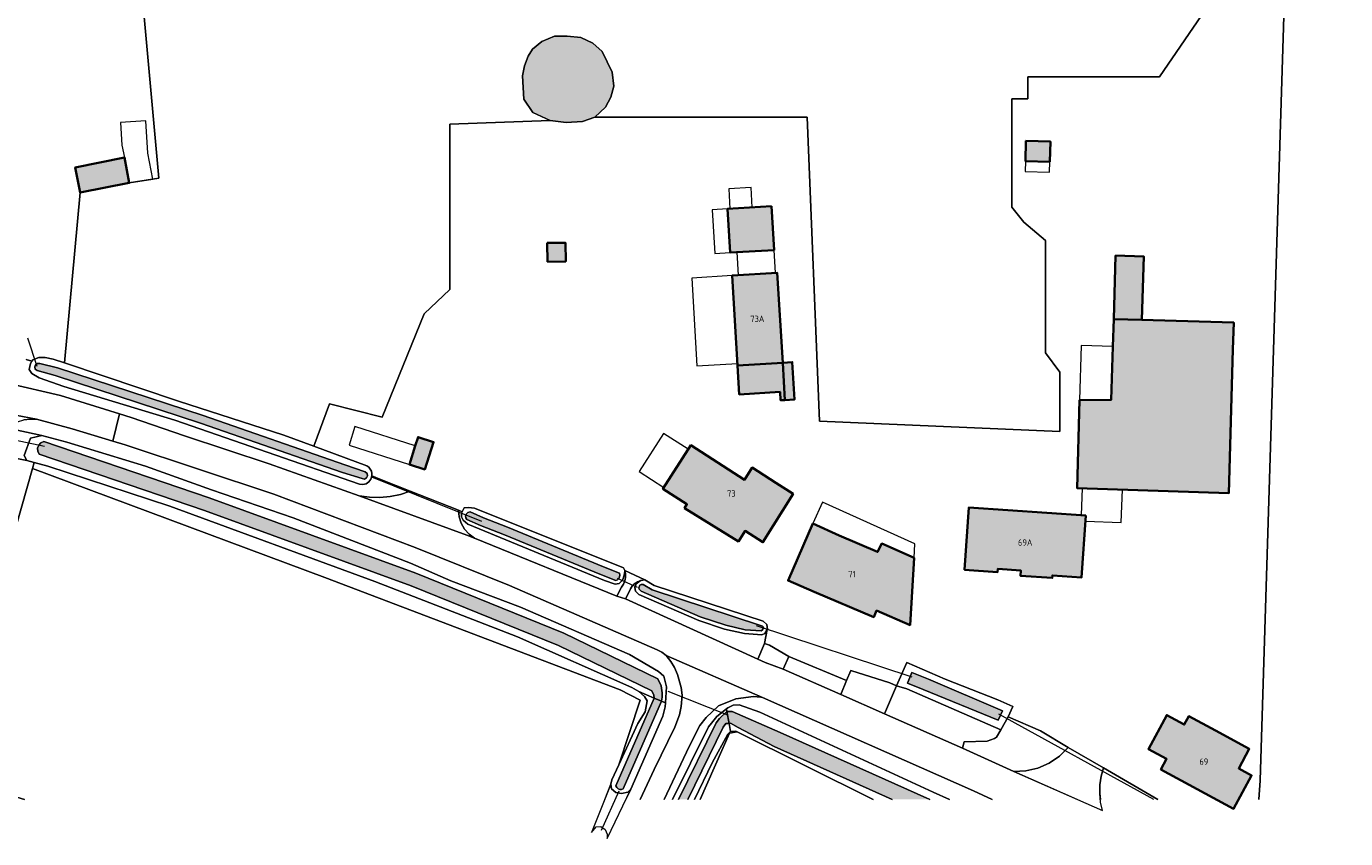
# Model space of a CAD drawing. Header units: metres. Extents: x 46249 to 49371, y 390656 to 391846.
# Tile 16 of 44: x 48255 to 48440, y 391327 to 391440. Entities that reach past the tile are written whole.
import ezdxf
from ezdxf.enums import TextEntityAlignment as Align

# ---------------------------------------------------------------- set-up
doc = ezdxf.new("R2010")
doc.units = ezdxf.units.M
for name, color, linetype, lineweight in [('B-WE-GR-FRUITTEELT-G', 40, 'Continuous', 13), ('B-WE-GR-GRAS-G', 60, 'Continuous', 13), ('B-WE-GR-GRAS_KRUIDENRIJK-G', 80, 'Continuous', 18), ('B-WE-KW-KUNSTWERK_DUIKER-G', 170, 'Continuous', 18), ('B-WE-OG-BEBOUWING-G', 7, 'Continuous', 35), ('B-WE-OG-BEBOUWING_HUISNUMMER-T18', 10, 'Continuous', 18), ('B-WE-OG-BEBOUWING_LUIFEL-G', 7, 'Continuous', 18), ('B-WE-OG-TERREIN_ERF-G', 7, 'Continuous', 18), ('B-WE-OG-TERREIN_OEVER-G', 7, 'Continuous', 18), ('B-WE-OG-WATER_SLOOT-G', 120, 'Continuous', 18), ('B-WE-VH-GESLOTENVERHARDING_ASFALT-G', 10, 'Continuous', 18), ('B-WE-VH-HALFVERHARDING_PUIN-G', 130, 'Continuous', 18), ('B-WE-VH-ONVERHARD-G', 210, 'Continuous', 18), ('B-WE-VH-OPENVERHARDING-G', 90, 'Continuous', 18), ('B-WE-VH-OPENVERHARDING_BETONSTRAATSTEEN-G', 90, 'Continuous', 18), ('B-WE-VH-OPENVERHARDING_STRAATBAKSTEEN-G', 90, 'Continuous', 18)]:
    doc.layers.add(name, color=color, linetype=linetype, lineweight=lineweight)
doc.layers.add('B-WE-OG-BEBOUWING-V', color=7, linetype='Continuous', lineweight=18, true_color=0xd46868)
doc.layers.add('B-WE-OG-WATER_SLOOT-V', color=7, linetype='Continuous', lineweight=18, true_color=0x99cae9)
doc.styles.add('NLCS-ISO-ANNOTATIEF-T18', font='NLCS-ISO.ttf', dxfattribs={"height": 1.8})

msp = doc.modelspace()

# ---------------------------------------------------------------- hatches: boundary and pattern name
at = {"layer": 'B-WE-OG-BEBOUWING-V'}
for points in [[(48398.685, 391421.484), (48398.767, 391424.316), (48395.352, 391424.415), (48395.27, 391421.583)], [(48262.877, 391417.181), (48269.738, 391418.537), (48269.059, 391422.071), (48262.179, 391420.709)], [(48359.695, 391415.262), (48353.556, 391414.901), (48353.917, 391408.763), (48360.056, 391409.124)], [(48328.299, 391410.126), (48328.333, 391407.491), (48330.879, 391407.524), (48330.845, 391410.159)], [(48411.598, 391399.346), (48411.857, 391408.23), (48407.897, 391408.346), (48407.639, 391399.461)], [(48354.94, 391392.95), (48361.273, 391393.343), (48360.49, 391405.95), (48354.18, 391405.54)], [(48411.598, 391399.346), (48407.639, 391399.461), (48407.527, 391395.623), (48407.31, 391388.152), (48402.867, 391388.118), (48402.505, 391375.786), (48423.761, 391375.06), (48424.352, 391395.203), (48424.462, 391398.972), (48419.604, 391399.113)], [(48361.589, 391388.112), (48361.273, 391393.343), (48354.94, 391392.95), (48355.184, 391388.907), (48360.914, 391389.253), (48360.985, 391388.075)], [(48361.273, 391393.343), (48361.589, 391388.112), (48362.936, 391388.193), (48362.621, 391393.424)], [(48309.807, 391381.677), (48308.973, 391379.084), (48311.127, 391378.39), (48312.361, 391382.222), (48310.206, 391382.916)], [(48360.322, 391376.522), (48357.012, 391378.645), (48355.926, 391376.952), (48348.41, 391381.774), (48344.5, 391375.68), (48347.862, 391373.511), (48347.52, 391372.98), (48355.06, 391368.32), (48356, 391369.785), (48358.511, 391368.195), (48362.74, 391374.971)], [(48403.741, 391371.927), (48387.345, 391373.057), (48386.744, 391364.334), (48391.379, 391364.015), (48391.41, 391364.468), (48394.619, 391364.247), (48394.568, 391363.5), (48399.03, 391363.192), (48399.056, 391363.556), (48403.145, 391363.275)], [(48369.167, 391369.149), (48365.498, 391370.803), (48362.034, 391362.831), (48365.703, 391361.255), (48374.026, 391357.705), (48374.415, 391358.615), (48379.109, 391356.58), (48379.673, 391366.023), (48375.15, 391368.008), (48374.573, 391366.835)], [(48421.886, 391341.82), (48418.162, 391343.83), (48417.527, 391342.652), (48415.076, 391343.975), (48412.504, 391339.21), (48415.054, 391337.834), (48414.259, 391336.361), (48424.44, 391330.865), (48426.96, 391335.533), (48425.16, 391336.505), (48426.639, 391339.246)]]:
    msp.add_hatch(color=256, dxfattribs=at).paths.add_polyline_path(points)
at = {"layer": 'B-WE-OG-WATER_SLOOT-V'}
for points in [[(48326.289, 391428.417), (48328.722, 391427.273), (48330.95, 391427.014), (48333.21, 391427.117), (48334.959, 391427.761), (48336.465, 391429.151), (48337.183, 391430.535), (48337.629, 391432.062), (48337.382, 391434.028), (48335.973, 391436.941), (48334.657, 391438.129), (48333.011, 391438.9), (48331.098, 391439.102), (48329.299, 391439.082), (48327.531, 391438.345), (48326.235, 391437.243), (48325.603, 391436.299), (48325.083, 391434.922), (48324.839, 391433.552), (48324.998, 391430.244)], [(48280.097, 391385.937), (48259.683, 391392.611), (48257.196, 391393.218), (48256.877, 391393.232), (48256.61, 391393.058), (48256.494, 391392.76), (48256.574, 391392.451), (48256.818, 391392.246), (48259.357, 391391.533), (48279.737, 391384.871), (48299.588, 391377.952), (48302.344, 391377.102), (48302.679, 391377.045), (48302.981, 391377.202), (48303.126, 391377.509), (48303.056, 391377.842), (48302.799, 391378.065), (48299.936, 391379.022)], [(48280.929, 391374.399), (48257.758, 391382.315), (48257.351, 391382.133), (48257.049, 391381.805), (48256.899, 391381.385), (48256.926, 391380.941), (48257.126, 391380.542), (48280.291, 391372.629), (48309.229, 391362.088), (48329.851, 391353.737), (48342.963, 391347.375), (48343.216, 391346.787), (48343.268, 391346.368), (48344.275, 391345.929), (48344.371, 391346.491), (48344.371, 391347.121), (48344.247, 391348.093), (48343.785, 391349.068), (48330.615, 391355.457), (48309.905, 391363.844)], [(48322.725, 391370.309), (48319.344, 391371.618), (48317.476, 391372.44), (48317.189, 391372.375), (48316.966, 391372.184), (48316.856, 391371.911), (48316.885, 391371.619), (48317.046, 391371.373), (48318.922, 391370.548), (48322.297, 391369.241), (48335.673, 391363.706), (48337.878, 391362.817), (48338.111, 391362.926), (48338.296, 391363.105), (48338.413, 391363.335), (48338.448, 391363.59), (48338.397, 391363.843), (48336.153, 391364.752)], [(48341.263, 391362.181), (48341.144, 391361.8), (48341.169, 391361.617), (48341.434, 391361.363), (48349.709, 391357.743), (48353.291, 391356.559), (48356.02, 391355.946), (48358.241, 391355.805), (48358.386, 391355.868), (48358.644, 391356.257), (48358.45, 391356.421), (48358.173, 391356.538), (48342.988, 391361.511), (48341.74, 391362.264), (48341.638, 391362.28), (48341.443, 391362.277)], [(48379.37, 391349.968), (48378.75, 391348.45), (48380.944, 391347.546), (48391.443, 391343.264), (48392.055, 391344.562), (48381.685, 391349.021)], [(48344.275, 391345.929), (48343.268, 391346.368), (48337.911, 391334.056), (48338.027, 391333.837), (48338.209, 391333.669), (48338.438, 391333.573), (48338.685, 391333.559), (48338.923, 391333.629)], [(48346.687, 391332.173), (48347.968, 391332.173), (48352.916, 391342.285), (48353.313, 391342.801), (48353.756, 391342.82), (48353.461, 391344.468), (48352.402, 391343.504), (48351.934, 391342.895)], [(48376.609, 391332.173), (48381.892, 391332.173), (48360.933, 391341.552), (48354.202, 391344.466), (48353.461, 391344.468), (48353.756, 391342.82), (48353.974, 391342.83), (48355.044, 391342.231), (48360.064, 391339.577)]]:
    msp.add_hatch(color=256, dxfattribs=at).paths.add_polyline_path(points)

# ---------------------------------------------------------------- linework, layer by layer
at = {"layer": 'B-WE-GR-FRUITTEELT-G', "ltscale": 0.2, "flags": 128}
msp.add_lwpolyline([(48528.247, 391332.173), (48528.173, 391352.488), (48527.379, 391354.83), (48527.221, 391365.426), (48527.379, 391384.913), (48531.586, 391384.873), (48531.586, 391385.627), (48530.753, 391436.785), (48529.494, 391473.561), (48527.151, 391473.518), (48526.668, 391473.508), (48525.757, 391473.488), (48525.352, 391473.447), (48510.393, 391472.659), (48508.043, 391473.365), (48505.26, 391473.156), (48466.609, 391473.071), (48433.198, 391472.391), (48432.346, 391469.347), (48431.899, 391455.487), (48428.179, 391334.839), (48427.992, 391332.173)], dxfattribs=at)
at = {"layer": 'B-WE-GR-GRAS-G', "ltscale": 0.2, "flags": 128}
for points in [[(48336.34, 391332.173), (48337.192, 391334.297), (48337.357, 391334.906), (48338.323, 391337.022), (48341.291, 391346.066), (48338.512, 391347.521), (48297.132, 391363.262), (48256.184, 391378.539), (48253.079, 391367.628), (48248.581, 391355.722), (48244.348, 391342.625), (48242.072, 391336.144), (48255.075, 391332.173)], [(48373.959, 391332.173), (48354.879, 391341.641), (48353.842, 391341.447), (48349.694, 391332.173)]]:
    msp.add_lwpolyline(points, dxfattribs=at)
at = {"layer": 'B-WE-GR-GRAS_KRUIDENRIJK-G', "ltscale": 0.2, "flags": 128}
for points in [[(48269.225, 391470.564), (48273.903, 391419.2), (48269.738, 391418.537), (48262.877, 391417.181), (48260.677, 391393.309), (48276.637, 391387.951), (48291.407, 391383.211), (48295.615, 391381.645), (48297.779, 391387.589), (48305.155, 391385.733), (48311.062, 391400.173), (48314.641, 391403.58), (48314.641, 391426.746), (48328.722, 391427.273), (48326.289, 391428.417), (48324.998, 391430.244), (48324.839, 391433.552), (48325.083, 391434.922), (48325.603, 391436.299), (48326.235, 391437.243), (48327.531, 391438.345), (48329.299, 391439.082), (48331.098, 391439.102), (48333.011, 391438.9), (48334.657, 391438.129), (48335.973, 391436.941), (48337.382, 391434.028), (48337.629, 391432.062), (48337.183, 391430.535), (48336.465, 391429.151), (48334.959, 391427.761), (48350.233, 391427.761), (48364.683, 391427.761), (48366.444, 391385.161), (48400.114, 391383.693), (48400.114, 391392.017), (48398.092, 391394.739), (48398.092, 391410.445), (48395.044, 391413.046), (48393.353, 391415.121), (48393.353, 391430.288), (48395.614, 391430.288), (48395.614, 391433.368), (48414.038, 391433.368), (48420.529, 391442.869)], [(48252.883, 391390.434), (48260.12, 391388.747), (48268.39, 391386.178), (48270.001, 391385.678), (48277.488, 391383.104), (48289.352, 391379.194), (48301.963, 391374.699), (48303.4, 391374.497), (48304.851, 391374.462), (48306.296, 391374.595), (48307.717, 391374.894), (48309.093, 391375.355), (48305.072, 391376.947), (48303.722, 391377.487), (48303.585, 391377.04), (48303.308, 391376.663), (48302.923, 391376.398), (48302.472, 391376.275), (48302.005, 391376.307), (48276.106, 391385.301), (48276.106, 391385.301), (48260.575, 391390.019), (48257.133, 391391.24), (48256.09, 391391.829), (48255.728, 391392.388), (48255.887, 391393.227), (48256.09, 391393.552), (48255.284, 391393.805)], [(48341.302, 391332.173), (48343.278, 391336.344), (48346.161, 391342.291), (48346.808, 391343.996), (48347.045, 391345.162), (48347.168, 391346.761), (48347.051, 391347.836), (48346.543, 391349.663), (48346.127, 391350.638), (48345.602, 391351.502), (48344.961, 391352.343), (48344.364, 391352.779), (48343.682, 391353.146), (48322.988, 391362.114), (48309.809, 391367.478), (48289.969, 391374.916), (48269.183, 391381.853), (48267.424, 391382.376), (48261.737, 391384.065), (48256.764, 391385.445), (48255.862, 391385.451), (48254.969, 391385.327)], [(48252.523, 391384.216), (48257.482, 391383.157), (48260.999, 391382.21), (48272.007, 391378.858), (48281.238, 391375.518), (48292.711, 391371.623), (48309.114, 391365.282), (48314.799, 391362.805), (48324.557, 391359.096), (48339.822, 391352.486), (48343.862, 391350.078), (48344.631, 391349.435), (48345.003, 391347.941), (48344.843, 391345.681), (48344.805, 391345.15), (48344.481, 391343.845), (48339.978, 391333.603), (48339.295, 391332.173)], [(48390.603, 391332.173), (48387.99, 391333.367), (48358.453, 391346.468), (48358.234, 391346.489), (48357.187, 391346.59), (48354.718, 391346.25), (48352.263, 391345.286), (48350.569, 391343.642), (48349.681, 391342.527), (48348.182, 391339.576), (48344.655, 391332.173)], [(48345.856, 391332.173), (48350.869, 391342.339), (48351.304, 391342.863), (48352.057, 391343.77), (48353.393, 391344.86), (48353.591, 391345.021), (48354.325, 391345.36), (48355.183, 391345.419), (48358.068, 391344.391), (48382.343, 391333.186), (48384.65, 391332.173)], [(48349.694, 391332.173), (48353.842, 391341.447), (48354.879, 391341.641), (48354.702, 391341.729), (48353.955, 391341.706), (48353.593, 391341.332), (48351.371, 391337.271), (48348.942, 391332.173)]]:
    msp.add_lwpolyline(points, dxfattribs=at)
for points in [[(48304.14, 391362.703), (48275.441, 391373.258), (48258.323, 391378.863), (48256.402, 391379.368), (48256.184, 391378.539), (48297.132, 391363.262), (48338.512, 391347.521), (48341.291, 391346.066), (48338.323, 391337.022), (48340.966, 391342.815), (48341.986, 391344.454), (48342.299, 391345.982), (48341.924, 391346.596), (48341.134, 391347.299), (48340.131, 391347.832), (48324.144, 391354.925), (48304.14, 391362.703)], [(48316.27, 391371.757), (48316.289, 391372.288), (48316.381, 391372.47), (48315.837, 391372.684), (48315.95, 391371.744), (48316.249, 391370.847), (48316.722, 391370.027), (48317.349, 391369.318), (48318.106, 391368.75), (48338.033, 391360.661), (48338.713, 391361.923), (48338.962, 391362.341), (48339.137, 391362.794), (48339.233, 391363.271), (48339.249, 391363.756), (48339.182, 391364.238), (48339.13, 391363.779), (48338.946, 391363.13), (48338.838, 391362.868), (48338.36, 391362.431), (48337.81, 391362.309), (48336.289, 391362.835), (48317.162, 391370.734), (48316.502, 391371.292), (48316.27, 391371.757)], [(48355.941, 391355.393), (48353.142, 391356.022), (48349.51, 391357.223), (48341.12, 391360.893), (48340.643, 391361.35), (48340.576, 391361.848), (48340.732, 391362.347), (48341.113, 391362.657), (48341.414, 391362.813), (48341.249, 391362.771), (48341.089, 391362.716), (48340.933, 391362.648), (48340.783, 391362.568), (48340.641, 391362.475), (48340.436, 391362.308), (48340.253, 391362.117), (48340.097, 391361.904), (48339.97, 391361.672), (48339.873, 391361.426), (48339.239, 391360.268), (48357.79, 391351.795), (48358.738, 391354.003), (48359.108, 391355.95), (48358.759, 391355.423), (48358.34, 391355.241), (48355.941, 391355.393)], [(48361.34, 391350.437), (48369.397, 391346.853), (48370.231, 391348.81), (48362.132, 391352.186), (48361.34, 391350.437)], [(48386.477, 391339.355), (48386.711, 391340.237), (48389.922, 391340.352), (48390.954, 391340.68), (48391.225, 391340.867), (48391.823, 391341.929), (48378.657, 391347.661), (48377.213, 391348.099), (48375.533, 391344.16), (48386.477, 391339.355)]]:
    msp.add_lwpolyline(points, close=True, dxfattribs=at)
at = {"layer": 'B-WE-KW-KUNSTWERK_DUIKER-G', "ltscale": 0.2, "flags": 128}
for points in [[(48256.855, 391392.811), (48255.542, 391396.787)], [(48257.847, 391381.624), (48245.843, 391384.117)], [(48319.133, 391371.083), (48303.7, 391377.298)], [(48340.929, 391361.87), (48338.128, 391363.109)], [(48379.389, 391349.29), (48357.581, 391356.492)], [(48345.2, 391347.31), (48353.53, 391344.03)], [(48413.263, 391332.173), (48391.574, 391344.094)], [(48335.875, 391327.863), (48338.358, 391333.363)]]:
    msp.add_lwpolyline(points, dxfattribs=at)
at = {"layer": 'B-WE-OG-BEBOUWING-G', "ltscale": 0.2, "flags": 128}
for points in [[(48398.685, 391421.484), (48398.767, 391424.316), (48395.352, 391424.415), (48395.27, 391421.583), (48398.685, 391421.484)], [(48262.877, 391417.181), (48269.738, 391418.537), (48269.059, 391422.071), (48262.179, 391420.709), (48262.877, 391417.181)], [(48359.695, 391415.262), (48353.556, 391414.901), (48353.917, 391408.763), (48360.056, 391409.124), (48359.695, 391415.262)], [(48328.299, 391410.126), (48328.333, 391407.491), (48330.879, 391407.524), (48330.845, 391410.159), (48328.299, 391410.126)], [(48411.598, 391399.346), (48411.857, 391408.23), (48407.897, 391408.346), (48407.639, 391399.461), (48411.598, 391399.346)], [(48354.94, 391392.95), (48361.273, 391393.343), (48360.49, 391405.95), (48354.18, 391405.54), (48354.94, 391392.95)], [(48411.598, 391399.346), (48407.639, 391399.461), (48407.527, 391395.623), (48407.31, 391388.152), (48402.867, 391388.118), (48402.505, 391375.786), (48423.761, 391375.06), (48424.352, 391395.203), (48424.462, 391398.972), (48419.604, 391399.113), (48411.598, 391399.346)], [(48361.589, 391388.112), (48361.273, 391393.343), (48354.94, 391392.95), (48355.184, 391388.907), (48360.914, 391389.253), (48360.985, 391388.075), (48361.589, 391388.112)], [(48361.273, 391393.343), (48361.589, 391388.112), (48362.936, 391388.193), (48362.621, 391393.424), (48361.273, 391393.343)], [(48309.807, 391381.677), (48308.973, 391379.084), (48311.127, 391378.39), (48312.361, 391382.222), (48310.206, 391382.916), (48309.807, 391381.677)], [(48360.322, 391376.522), (48357.012, 391378.645), (48355.926, 391376.952), (48348.41, 391381.774), (48344.5, 391375.68), (48347.862, 391373.511), (48347.52, 391372.98), (48355.06, 391368.32), (48356, 391369.785), (48358.511, 391368.195), (48362.74, 391374.971), (48360.322, 391376.522)], [(48403.741, 391371.927), (48387.345, 391373.057), (48386.744, 391364.334), (48391.379, 391364.015), (48391.41, 391364.468), (48394.619, 391364.247), (48394.568, 391363.5), (48399.03, 391363.192), (48399.056, 391363.556), (48403.145, 391363.275), (48403.741, 391371.927)], [(48369.167, 391369.149), (48365.498, 391370.803), (48362.034, 391362.831), (48365.703, 391361.255), (48374.026, 391357.705), (48374.415, 391358.615), (48379.109, 391356.58), (48379.673, 391366.023), (48375.15, 391368.008), (48374.573, 391366.835), (48369.167, 391369.149)], [(48421.886, 391341.82), (48418.162, 391343.83), (48417.527, 391342.652), (48415.076, 391343.975), (48412.504, 391339.21), (48415.054, 391337.834), (48414.259, 391336.361), (48424.44, 391330.865), (48426.96, 391335.533), (48425.16, 391336.505), (48426.639, 391339.246), (48421.886, 391341.82)]]:
    msp.add_lwpolyline(points, close=True, dxfattribs=at)
at = {"layer": 'B-WE-OG-BEBOUWING_LUIFEL-G', "ltscale": 0.2, "flags": 128}
for points in [[(48268.528, 391427), (48268.71, 391423.831), (48269.059, 391422.071), (48269.741, 391418.538), (48273.03, 391419.061), (48272.34, 391422.701), (48272.081, 391427.204), (48268.528, 391427)], [(48395.27, 391421.583), (48395.228, 391420.122), (48398.643, 391420.023), (48398.685, 391421.484), (48395.27, 391421.583)], [(48357.017, 391415.105), (48356.852, 391417.904), (48353.711, 391417.72), (48353.876, 391414.92), (48357.017, 391415.105)], [(48353.556, 391414.901), (48351.392, 391414.774), (48351.753, 391408.636), (48353.917, 391408.763), (48353.556, 391414.901)], [(48360.056, 391409.124), (48354.845, 391408.818), (48355.035, 391405.596), (48360.244, 391405.934), (48360.056, 391409.124)], [(48354.923, 391393.231), (48354.18, 391405.54), (48348.524, 391405.199), (48349.267, 391392.889), (48354.923, 391393.231)], [(48407.31, 391388.152), (48407.527, 391395.623), (48403.091, 391395.753), (48402.867, 391388.118), (48407.31, 391388.152)], [(48301.358, 391384.399), (48300.522, 391381.807), (48308.973, 391379.084), (48309.807, 391381.677), (48301.358, 391384.399)], [(48344.581, 391383.449), (48341.157, 391378.113), (48344.631, 391375.884), (48348.055, 391381.22), (48344.581, 391383.449)], [(48403.741, 391371.927), (48403.688, 391371.152), (48408.697, 391370.981), (48408.854, 391375.569), (48403.231, 391375.761), (48403.102, 391371.971), (48403.741, 391371.927)], [(48375.15, 391368.008), (48379.673, 391366.023), (48379.79, 391367.974), (48366.852, 391373.806), (48365.498, 391370.803), (48369.012, 391369.219), (48374.573, 391366.835), (48375.15, 391368.008)]]:
    msp.add_lwpolyline(points, close=True, dxfattribs=at)
at = {"layer": 'B-WE-OG-TERREIN_ERF-G', "ltscale": 0.2, "flags": 128}
for points in [[(48255.284, 391393.805), (48256.09, 391393.552), (48256.216, 391393.752), (48257.074, 391394.075), (48257.959, 391394.084), (48257.959, 391394.084), (48259.079, 391393.845), (48260.677, 391393.309), (48262.877, 391417.181), (48262.179, 391420.709), (48269.059, 391422.071), (48269.738, 391418.537), (48273.903, 391419.2), (48269.225, 391470.564), (48268.586, 391470.713), (48268.317, 391471.94), (48268.077, 391474.833), (48268.294, 391475.884), (48269.758, 391476.546), (48257.613, 391474.129), (48258.228, 391471.308), (48254.084, 391470.638)], [(48427.992, 391332.173), (48428.179, 391334.839), (48431.899, 391455.487)], [(48420.529, 391442.869), (48414.038, 391433.368), (48395.614, 391433.368), (48395.614, 391430.288), (48393.353, 391430.288), (48393.353, 391415.121), (48395.044, 391413.046), (48398.092, 391410.445), (48398.092, 391394.739), (48400.114, 391392.017), (48400.114, 391383.693), (48366.444, 391385.161), (48364.683, 391427.761), (48350.233, 391427.761), (48334.959, 391427.761), (48333.21, 391427.117), (48330.95, 391427.014), (48328.722, 391427.273), (48314.641, 391426.746), (48314.641, 391403.58), (48311.062, 391400.173), (48305.155, 391385.733), (48297.779, 391387.589), (48295.615, 391381.645), (48303.021, 391378.888), (48303.289, 391378.692), (48303.503, 391378.439), (48303.651, 391378.142), (48303.726, 391377.819), (48303.722, 391377.487), (48305.072, 391376.947), (48309.093, 391375.355), (48315.837, 391372.684), (48316.381, 391372.47), (48316.658, 391373.016), (48317.242, 391373.081), (48318.087, 391372.987), (48338.96, 391364.604), (48339.182, 391364.238), (48341.981, 391362.931), (48343.28, 391362.148), (48358.533, 391357.152), (48359.036, 391356.688), (48359.167, 391356.039), (48359.108, 391355.95), (48358.738, 391354.003), (48359.434, 391353.797), (48362.132, 391352.186), (48370.231, 391348.81), (48370.827, 391350.207), (48376.278, 391348.486), (48377.213, 391348.099), (48378.683, 391351.329), (48384.045, 391348.998), (48391.41, 391346.129), (48393.494, 391345.18), (48392.838, 391343.731), (48397.407, 391341.774), (48401.247, 391339.446), (48406.204, 391336.576), (48413.808, 391332.173)], [(48255.075, 391332.173), (48242.072, 391336.144), (48244.348, 391342.625), (48248.581, 391355.722), (48253.079, 391367.628), (48256.184, 391378.539), (48256.402, 391379.368), (48255.399, 391379.631), (48250.345, 391380.628), (48247.197, 391381.248), (48246.175, 391381.45), (48246.081, 391380.975), (48234.238, 391344.3), (48230.426, 391332.173)]]:
    msp.add_lwpolyline(points, dxfattribs=at)
for points in [[(48395.27, 391421.583), (48395.352, 391424.415), (48398.767, 391424.316), (48398.685, 391421.484), (48395.27, 391421.583)], [(48353.556, 391414.901), (48359.695, 391415.262), (48360.056, 391409.124), (48353.917, 391408.763), (48353.556, 391414.901)], [(48330.879, 391407.524), (48328.333, 391407.491), (48328.299, 391410.126), (48330.845, 391410.159), (48330.879, 391407.524)], [(48402.867, 391388.118), (48407.31, 391388.152), (48407.527, 391395.623), (48407.639, 391399.461), (48407.897, 391408.346), (48411.857, 391408.23), (48411.598, 391399.346), (48419.604, 391399.113), (48424.462, 391398.972), (48424.352, 391395.203), (48423.761, 391375.06), (48402.505, 391375.786), (48402.867, 391388.118)], [(48362.936, 391388.193), (48361.589, 391388.112), (48360.985, 391388.075), (48360.914, 391389.253), (48355.184, 391388.907), (48354.94, 391392.95), (48354.18, 391405.54), (48360.49, 391405.95), (48361.273, 391393.343), (48362.621, 391393.424), (48362.936, 391388.193)], [(48311.127, 391378.39), (48308.973, 391379.084), (48309.807, 391381.677), (48310.206, 391382.916), (48312.361, 391382.222), (48311.127, 391378.39)], [(48360.322, 391376.522), (48362.74, 391374.971), (48358.511, 391368.195), (48356, 391369.785), (48355.06, 391368.32), (48347.52, 391372.98), (48347.862, 391373.511), (48344.5, 391375.68), (48348.41, 391381.774), (48355.926, 391376.952), (48357.012, 391378.645), (48360.322, 391376.522)], [(48387.345, 391373.057), (48403.741, 391371.927), (48403.145, 391363.275), (48399.056, 391363.556), (48399.03, 391363.192), (48394.568, 391363.5), (48394.619, 391364.247), (48391.41, 391364.468), (48391.379, 391364.015), (48386.744, 391364.334), (48387.345, 391373.057)], [(48379.109, 391356.58), (48374.415, 391358.615), (48374.026, 391357.705), (48365.703, 391361.255), (48362.034, 391362.831), (48365.498, 391370.803), (48369.167, 391369.149), (48374.573, 391366.835), (48375.15, 391368.008), (48379.673, 391366.023), (48379.109, 391356.58)], [(48414.259, 391336.361), (48415.054, 391337.834), (48412.504, 391339.21), (48415.076, 391343.975), (48417.527, 391342.652), (48418.162, 391343.83), (48421.886, 391341.82), (48426.639, 391339.246), (48425.16, 391336.505), (48426.96, 391335.533), (48424.44, 391330.865), (48414.259, 391336.361)]]:
    msp.add_lwpolyline(points, close=True, dxfattribs=at)
at = {"layer": 'B-WE-OG-TERREIN_OEVER-G', "ltscale": 0.2, "flags": 128}
for points in [[(48303.021, 391378.888), (48295.615, 391381.645), (48291.407, 391383.211), (48276.637, 391387.951), (48260.677, 391393.309), (48259.079, 391393.845), (48257.959, 391394.084), (48257.074, 391394.075), (48256.216, 391393.752), (48256.09, 391393.552), (48255.887, 391393.227), (48255.728, 391392.388), (48256.09, 391391.829), (48257.133, 391391.24), (48260.575, 391390.019), (48276.106, 391385.301), (48302.005, 391376.307), (48302.472, 391376.275), (48302.923, 391376.398), (48303.308, 391376.663), (48303.585, 391377.04), (48303.722, 391377.487), (48303.726, 391377.819), (48303.651, 391378.142), (48303.503, 391378.439), (48303.289, 391378.692), (48303.021, 391378.888)], [(48302.344, 391377.102), (48299.588, 391377.952), (48279.737, 391384.871), (48259.357, 391391.533), (48256.818, 391392.246), (48256.574, 391392.451), (48256.494, 391392.76), (48256.61, 391393.058), (48256.877, 391393.232), (48257.196, 391393.218), (48259.683, 391392.611), (48280.097, 391385.937), (48299.936, 391379.022), (48302.799, 391378.065), (48303.056, 391377.842), (48303.126, 391377.509), (48302.981, 391377.202), (48302.679, 391377.045), (48302.344, 391377.102)], [(48280.291, 391372.629), (48257.126, 391380.542), (48256.926, 391380.941), (48256.899, 391381.385), (48257.049, 391381.805), (48257.351, 391382.133), (48257.758, 391382.315), (48280.929, 391374.399), (48309.905, 391363.844), (48330.615, 391355.457), (48343.785, 391349.068), (48344.247, 391348.093), (48344.371, 391347.121), (48344.371, 391346.491), (48344.275, 391345.929), (48344.843, 391345.681), (48345.003, 391347.941), (48344.631, 391349.435), (48343.862, 391350.078), (48339.822, 391352.486), (48324.557, 391359.096), (48314.799, 391362.805), (48309.114, 391365.282), (48292.711, 391371.623), (48281.238, 391375.518), (48272.007, 391378.858), (48260.999, 391382.21), (48257.482, 391383.157), (48255.902, 391382.754), (48255.006, 391380.339), (48255.399, 391379.631), (48256.402, 391379.368), (48258.323, 391378.863), (48275.441, 391373.258), (48304.14, 391362.703), (48324.144, 391354.925), (48340.131, 391347.832), (48341.134, 391347.299), (48343.268, 391346.368), (48343.216, 391346.787), (48342.963, 391347.375), (48329.851, 391353.737), (48309.229, 391362.088), (48280.291, 391372.629)], [(48339.13, 391363.779), (48339.182, 391364.238), (48338.96, 391364.604), (48318.087, 391372.987), (48317.242, 391373.081), (48316.658, 391373.016), (48316.381, 391372.47), (48316.289, 391372.288), (48316.27, 391371.757), (48316.502, 391371.292), (48317.162, 391370.734), (48336.289, 391362.835), (48337.81, 391362.309), (48338.36, 391362.431), (48338.838, 391362.868), (48338.946, 391363.13), (48339.13, 391363.779)], [(48337.878, 391362.817), (48335.673, 391363.706), (48322.297, 391369.241), (48318.922, 391370.548), (48317.046, 391371.373), (48316.885, 391371.619), (48316.856, 391371.911), (48316.966, 391372.184), (48317.189, 391372.375), (48317.476, 391372.44), (48319.344, 391371.618), (48322.725, 391370.309), (48336.153, 391364.752), (48338.397, 391363.843), (48338.448, 391363.59), (48338.413, 391363.335), (48338.296, 391363.105), (48338.111, 391362.926), (48337.878, 391362.817)], [(48359.108, 391355.95), (48359.167, 391356.039), (48359.036, 391356.688), (48358.533, 391357.152), (48343.28, 391362.148), (48341.981, 391362.931), (48341.414, 391362.813), (48341.113, 391362.657), (48340.732, 391362.347), (48340.576, 391361.848), (48340.643, 391361.35), (48341.12, 391360.893), (48349.51, 391357.223), (48353.142, 391356.022), (48355.941, 391355.393), (48358.34, 391355.241), (48358.759, 391355.423), (48359.108, 391355.95)], [(48341.263, 391362.181), (48341.443, 391362.277), (48341.638, 391362.28), (48341.74, 391362.264), (48342.988, 391361.511), (48358.173, 391356.538), (48358.45, 391356.421), (48358.644, 391356.257), (48358.386, 391355.868), (48358.241, 391355.805), (48356.02, 391355.946), (48353.291, 391356.559), (48349.709, 391357.743), (48341.434, 391361.363), (48341.169, 391361.617), (48341.144, 391361.8), (48341.263, 391362.181)], [(48377.213, 391348.099), (48378.657, 391347.661), (48391.823, 391341.929), (48392.838, 391343.731), (48393.494, 391345.18), (48391.41, 391346.129), (48384.045, 391348.998), (48378.683, 391351.329), (48377.213, 391348.099)], [(48379.37, 391349.968), (48381.685, 391349.021), (48392.055, 391344.562), (48391.443, 391343.264), (48380.944, 391347.546), (48378.75, 391348.45), (48379.37, 391349.968)], [(48338.695, 391332.988), (48339.559, 391333.172), (48339.978, 391333.603), (48344.481, 391343.845), (48344.805, 391345.15), (48344.843, 391345.681), (48344.275, 391345.929), (48338.923, 391333.629), (48338.685, 391333.559), (48338.438, 391333.573), (48338.209, 391333.669), (48338.027, 391333.837), (48337.911, 391334.056), (48343.268, 391346.368), (48341.134, 391347.299), (48341.924, 391346.596), (48342.299, 391345.982), (48341.986, 391344.454), (48340.966, 391342.815), (48338.323, 391337.022), (48337.357, 391334.906), (48337.192, 391334.297), (48337.304, 391333.655), (48337.915, 391333.148), (48338.695, 391332.988)]]:
    msp.add_lwpolyline(points, close=True, dxfattribs=at)
for points in [[(48346.687, 391332.173), (48351.934, 391342.895), (48352.402, 391343.504), (48353.461, 391344.468), (48353.393, 391344.86), (48352.057, 391343.77), (48351.304, 391342.863), (48350.869, 391342.339), (48345.856, 391332.173)], [(48384.65, 391332.173), (48382.343, 391333.186), (48358.068, 391344.391), (48355.183, 391345.419), (48354.325, 391345.36), (48353.591, 391345.021), (48353.393, 391344.86), (48353.461, 391344.468), (48354.202, 391344.466), (48360.933, 391341.552), (48381.892, 391332.173)], [(48348.942, 391332.173), (48351.371, 391337.271), (48353.593, 391341.332), (48353.955, 391341.706), (48353.756, 391342.82), (48353.313, 391342.801), (48352.916, 391342.285), (48347.968, 391332.173)], [(48376.609, 391332.173), (48360.064, 391339.577), (48355.044, 391342.231), (48353.974, 391342.83), (48353.756, 391342.82), (48353.955, 391341.706), (48354.702, 391341.729), (48354.879, 391341.641), (48373.959, 391332.173)]]:
    msp.add_lwpolyline(points, dxfattribs=at)
at = {"layer": 'B-WE-OG-WATER_SLOOT-G', "ltscale": 0.2, "flags": 128}
for points in [[(48326.289, 391428.417), (48328.722, 391427.273), (48330.95, 391427.014), (48333.21, 391427.117), (48334.959, 391427.761), (48336.465, 391429.151), (48337.183, 391430.535), (48337.629, 391432.062), (48337.382, 391434.028), (48335.973, 391436.941), (48334.657, 391438.129), (48333.011, 391438.9), (48331.098, 391439.102), (48329.299, 391439.082), (48327.531, 391438.345), (48326.235, 391437.243), (48325.603, 391436.299), (48325.083, 391434.922), (48324.839, 391433.552), (48324.998, 391430.244), (48326.289, 391428.417)], [(48280.097, 391385.937), (48259.683, 391392.611), (48257.196, 391393.218), (48256.877, 391393.232), (48256.61, 391393.058), (48256.494, 391392.76), (48256.574, 391392.451), (48256.818, 391392.246), (48259.357, 391391.533), (48279.737, 391384.871), (48299.588, 391377.952), (48302.344, 391377.102), (48302.679, 391377.045), (48302.981, 391377.202), (48303.126, 391377.509), (48303.056, 391377.842), (48302.799, 391378.065), (48299.936, 391379.022), (48280.097, 391385.937)], [(48280.929, 391374.399), (48257.758, 391382.315), (48257.351, 391382.133), (48257.049, 391381.805), (48256.899, 391381.385), (48256.926, 391380.941), (48257.126, 391380.542), (48280.291, 391372.629), (48309.229, 391362.088), (48329.851, 391353.737), (48342.963, 391347.375), (48343.216, 391346.787), (48343.268, 391346.368), (48344.275, 391345.929), (48344.371, 391346.491), (48344.371, 391347.121), (48344.247, 391348.093), (48343.785, 391349.068), (48330.615, 391355.457), (48309.905, 391363.844), (48280.929, 391374.399)], [(48322.725, 391370.309), (48319.344, 391371.618), (48317.476, 391372.44), (48317.189, 391372.375), (48316.966, 391372.184), (48316.856, 391371.911), (48316.885, 391371.619), (48317.046, 391371.373), (48318.922, 391370.548), (48322.297, 391369.241), (48335.673, 391363.706), (48337.878, 391362.817), (48338.111, 391362.926), (48338.296, 391363.105), (48338.413, 391363.335), (48338.448, 391363.59), (48338.397, 391363.843), (48336.153, 391364.752), (48322.725, 391370.309)], [(48341.263, 391362.181), (48341.144, 391361.8), (48341.169, 391361.617), (48341.434, 391361.363), (48349.709, 391357.743), (48353.291, 391356.559), (48356.02, 391355.946), (48358.241, 391355.805), (48358.386, 391355.868), (48358.644, 391356.257), (48358.45, 391356.421), (48358.173, 391356.538), (48342.988, 391361.511), (48341.74, 391362.264), (48341.638, 391362.28), (48341.443, 391362.277), (48341.263, 391362.181)], [(48379.37, 391349.968), (48378.75, 391348.45), (48380.944, 391347.546), (48391.443, 391343.264), (48392.055, 391344.562), (48381.685, 391349.021), (48379.37, 391349.968)], [(48344.275, 391345.929), (48343.268, 391346.368), (48337.911, 391334.056), (48338.027, 391333.837), (48338.209, 391333.669), (48338.438, 391333.573), (48338.685, 391333.559), (48338.923, 391333.629), (48344.275, 391345.929)]]:
    msp.add_lwpolyline(points, close=True, dxfattribs=at)
for points in [[(48347.968, 391332.173), (48352.916, 391342.285), (48353.313, 391342.801), (48353.756, 391342.82), (48353.461, 391344.468), (48352.402, 391343.504), (48351.934, 391342.895), (48346.687, 391332.173)], [(48381.892, 391332.173), (48360.933, 391341.552), (48354.202, 391344.466), (48353.461, 391344.468), (48353.756, 391342.82), (48353.974, 391342.83), (48355.044, 391342.231), (48360.064, 391339.577), (48376.609, 391332.173)]]:
    msp.add_lwpolyline(points, dxfattribs=at)
at = {"layer": 'B-WE-VH-GESLOTENVERHARDING_ASFALT-G', "ltscale": 0.2, "flags": 128}
msp.add_lwpolyline([(48344.655, 391332.173), (48348.182, 391339.576), (48349.681, 391342.527), (48350.569, 391343.642), (48352.263, 391345.286), (48354.718, 391346.25), (48357.187, 391346.59), (48358.234, 391346.489), (48358.453, 391346.468), (48344.961, 391352.343), (48345.602, 391351.502), (48346.127, 391350.638), (48346.543, 391349.663), (48347.051, 391347.836), (48347.168, 391346.761), (48347.045, 391345.162), (48346.808, 391343.996), (48346.161, 391342.291), (48343.278, 391336.344), (48341.302, 391332.173)], dxfattribs=at)
at = {"layer": 'B-WE-VH-HALFVERHARDING_PUIN-G', "ltscale": 0.2, "flags": 128}
for points in [[(48309.093, 391375.355), (48307.717, 391374.894), (48306.296, 391374.595), (48304.851, 391374.462), (48303.4, 391374.497), (48301.963, 391374.699), (48317.038, 391369.184), (48318.106, 391368.75), (48317.349, 391369.318), (48316.722, 391370.027), (48316.249, 391370.847), (48315.95, 391371.744), (48315.837, 391372.684), (48309.093, 391375.355)], [(48406.204, 391336.576), (48401.247, 391339.446), (48400.032, 391338.223), (48398.612, 391337.246), (48397.035, 391336.547), (48395.357, 391336.152), (48393.635, 391336.073), (48406.094, 391330.613), (48405.816, 391331.792), (48405.688, 391332.997), (48405.71, 391334.208), (48405.883, 391335.408), (48406.204, 391336.576)]]:
    msp.add_lwpolyline(points, close=True, dxfattribs=at)
at = {"layer": 'B-WE-VH-ONVERHARD-G', "ltscale": 0.2, "flags": 128}
for points in [[(48251.861, 391386.382), (48246.546, 391387.225), (48245.882, 391387.303), (48246.247, 391386.955), (48246.583, 391386.58), (48246.888, 391386.179), (48247.16, 391385.755), (48247.398, 391385.31), (48252.523, 391384.216), (48253.282, 391384.703), (48254.103, 391385.076), (48254.969, 391385.327), (48255.862, 391385.451), (48256.764, 391385.445), (48251.861, 391386.382)], [(48245.734, 391381.537), (48246.175, 391381.45), (48247.197, 391381.248), (48250.345, 391380.628), (48255.399, 391379.631), (48255.006, 391380.339), (48255.902, 391382.754), (48257.482, 391383.157), (48252.523, 391384.216), (48247.398, 391385.31), (48246.334, 391385.537), (48247.055, 391384.423), (48246.473, 391381.974), (48245.734, 391381.537)], [(48336.67, 391326.678), (48339.978, 391333.603), (48339.559, 391333.172), (48338.695, 391332.988), (48337.915, 391333.148), (48337.304, 391333.655), (48337.192, 391334.297), (48334.475, 391327.523), (48335.126, 391328.306), (48335.813, 391328.391), (48336.397, 391327.975), (48336.684, 391327.32), (48336.67, 391326.678)]]:
    msp.add_lwpolyline(points, close=True, dxfattribs=at)
at = {"layer": 'B-WE-VH-OPENVERHARDING-G', "ltscale": 0.2, "flags": 128}
msp.add_lwpolyline([(48413.808, 391332.173), (48406.204, 391336.576), (48405.883, 391335.408), (48405.71, 391334.208), (48405.688, 391332.997), (48405.776, 391332.173)], dxfattribs=at)
at = {"layer": 'B-WE-VH-OPENVERHARDING_BETONSTRAATSTEEN-G', "ltscale": 0.2, "flags": 128}
for points in [[(48361.34, 391350.437), (48362.132, 391352.186), (48359.434, 391353.797), (48358.738, 391354.003), (48357.79, 391351.795), (48358.8, 391351.333), (48361.34, 391350.437)], [(48369.397, 391346.853), (48375.533, 391344.16), (48377.213, 391348.099), (48376.278, 391348.486), (48370.827, 391350.207), (48370.231, 391348.81), (48369.397, 391346.853)], [(48397.407, 391341.774), (48392.838, 391343.731), (48391.823, 391341.929), (48391.225, 391340.867), (48390.954, 391340.68), (48389.922, 391340.352), (48386.711, 391340.237), (48386.477, 391339.355), (48393.635, 391336.073), (48395.357, 391336.152), (48397.035, 391336.547), (48398.612, 391337.246), (48400.032, 391338.223), (48401.247, 391339.446), (48397.407, 391341.774)]]:
    msp.add_lwpolyline(points, close=True, dxfattribs=at)
at = {"layer": 'B-WE-VH-OPENVERHARDING_STRAATBAKSTEEN-G', "ltscale": 0.2, "flags": 128}
for points in [[(48251.861, 391386.382), (48256.764, 391385.445), (48261.737, 391384.065), (48267.424, 391382.376), (48268.39, 391386.178), (48260.12, 391388.747), (48252.883, 391390.434)], [(48402.534, 391332.173), (48393.635, 391336.073), (48386.477, 391339.355), (48375.533, 391344.16), (48369.397, 391346.853), (48361.34, 391350.437), (48358.8, 391351.333), (48357.79, 391351.795), (48339.239, 391360.268), (48338.033, 391360.661), (48318.106, 391368.75), (48317.038, 391369.184), (48301.963, 391374.699), (48289.352, 391379.194), (48277.488, 391383.104), (48270.001, 391385.678), (48268.39, 391386.178), (48267.424, 391382.376), (48269.183, 391381.853), (48289.969, 391374.916), (48309.809, 391367.478), (48322.988, 391362.114), (48343.682, 391353.146), (48344.364, 391352.779), (48344.961, 391352.343), (48358.453, 391346.468), (48387.99, 391333.367), (48390.603, 391332.173)]]:
    msp.add_lwpolyline(points, dxfattribs=at)
msp.add_lwpolyline([(48340.641, 391362.475), (48340.783, 391362.568), (48340.933, 391362.648), (48341.089, 391362.716), (48341.249, 391362.771), (48341.414, 391362.813), (48341.981, 391362.931), (48339.182, 391364.238), (48339.249, 391363.756), (48339.233, 391363.271), (48339.137, 391362.794), (48338.962, 391362.341), (48338.713, 391361.923), (48338.033, 391360.661), (48339.239, 391360.268), (48339.873, 391361.426), (48339.97, 391361.672), (48340.097, 391361.904), (48340.253, 391362.117), (48340.436, 391362.308), (48340.641, 391362.475)], close=True, dxfattribs=at)

# ---------------------------------------------------------------- texts
at = {"layer": 'B-WE-OG-BEBOUWING_HUISNUMMER-T18', "style": 'NLCS-ISO-ANNOTATIEF-T18'}
for s, p in [('73A', (48357.718, 391399.491)), ('73', (48354.082, 391375.027)), ('69A', (48395.244, 391368.155)), ('71', (48370.982, 391363.736)), ('69', (48420.264, 391337.461))]:
    msp.add_text(s, height=0.9, dxfattribs=at).set_placement(p, align=Align.MIDDLE_CENTER)

doc.saveas('drawing.dxf')
